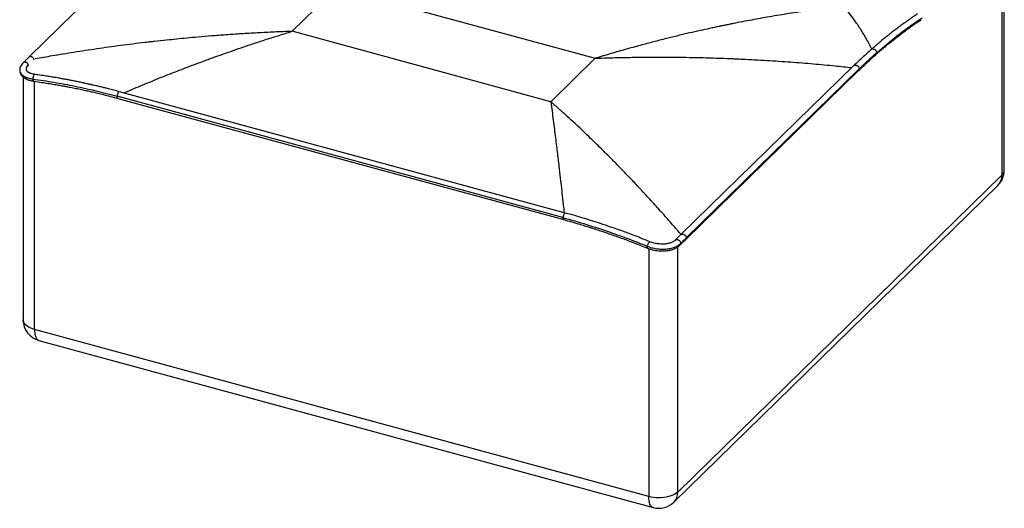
# Paper-space layout '_Trimetric' of a CAD drawing. Header units: millimetres. Extents: x -434 to 718, y -501 to 666.
# Tile 1 of 2: x -434 to 714, y -501 to 69. Entities that reach past the tile are written whole.
import ezdxf

# ---------------------------------------------------------------- set-up
doc = ezdxf.new("R2010")
doc.units = ezdxf.units.MM

psp = doc.layouts.new('_Trimetric')

# ---------------------------------------------------------------- linework, layer by layer
at = {"color": 7, "linetype": 'Continuous', "lineweight": 25}
for p, q in [((711.3, 443.2), (711.3, -112.6)), ((714.2, -106.6), (714.2, 446.1)), ((-221.9, 221.9), (-423.6, 25)), ((-116.4, 55.1), (-64.5, 105.7)), ((-64.5, 105.7), (237.1, 23.7)), ((185.3, -26.9), (-116.4, 55.1)), ((-423.6, 25), (-430.1, 18.5)), ((237.1, 23.7), (185.3, -26.9)), ((538.7, 15.2), (337, -181.7)), ((-434, 10.2), (-434, 10)), ((-430.2, 1.9), (-430.2, -280.9)), ((-426.1, 9.4), (-426.1, 9.7)), ((342.6, -187.5), (544.3, 9.4)), ((545.1, 11.3), (343.3, -185.6)), ((-416.8, -292.3), (-416.8, -3.1)), ((199.5, -161.9), (-320.5, -20.5)), ((202.4, -156.6), (-317.6, -15.3)), ((-319.7, -23), (200.3, -164.3)), ((711.3, -112.6), (333.3, -481.6)), ((328.7, -493.5), (706.7, -124.5)), ((337, -181.7), (330.5, -188.2)), ((330.5, -188.2), (330.6, -188.1)), ((336.2, -193.8), (342.6, -187.5)), ((299.5, -198), (299.5, -487)), ((333.3, -481.6), (333.3, -196.1)), ((299.5, -487), (-416.8, -292.3)), ((-411.7, -305), (304.6, -499.7))]:
    psp.add_line(p, q, dxfattribs=at)
at = {"color": 7, "linetype": 'Continuous', "lineweight": 25, "flags": 128}
for points in [[(-416.8, -292.3), (-419.4, -291.5), (-421.8, -290.5), (-423.9, -289.4), (-425.8, -288.2), (-427.3, -286.8), (-428.6, -285.4), (-429.5, -283.9), (-430, -282.4), (-430.2, -280.9)], [(-416.8, -292.3), (-416.8, -294.8), (-416.5, -297.1), (-416.1, -299.1), (-415.5, -300.9), (-414.8, -302.4), (-413.9, -303.6), (-412.9, -304.5), (-411.8, -305), (-411.7, -305)], [(333.3, -481.6), (331.7, -482.9), (329.9, -484.1), (327.7, -485.2), (325.4, -486.2), (322.8, -487), (320, -487.6), (317.1, -488.1), (314.2, -488.4), (311.1, -488.4), (308.1, -488.3), (305.2, -488.1), (302.3, -487.6), (299.5, -487)], [(304.6, -499.7), (304.6, -499.7), (303.5, -499.2), (302.5, -498.3), (301.6, -497.1), (300.9, -495.6), (300.3, -493.8), (299.9, -491.8), (299.6, -489.5), (299.5, -487)]]:
    psp.add_lwpolyline(points, dxfattribs=at)
at = {"color": 7, "linetype": 'Continuous', "lineweight": 25}
for centre, radius, start, end in [((689.2, -106.6), 25, 314.305, 360), ((695.1, -113.1), 16.3, 315.5272, 1.7386), ((705.8, -106.3), 8.4, 310.9467, 357.6914), ((-405.2, -280.9), 25, 180, 254.7955), ((317.1, -482.1), 16.3, 315.5272, 1.7386), ((311.2, -475.6), 25, 254.7955, 314.305)]:
    psp.add_arc(centre, radius, start, end, dxfattribs=at)
for points, knots in [([(526.6, 84.3), (519.9, 83.5), (506.1, 81.9), (484.9, 79), (463, 75.8), (441.1, 72.2), (419.4, 68.3), (403.9, 65.3), (393.9, 63.3), (389.6, 62.4), (385.5, 61.6), (381.9, 60.8), (378.9, 60.2), (376.1, 59.6), (373.3, 59), (367.7, 57.8), (358.9, 55.9), (346.8, 53.1), (333.8, 50), (319.7, 46.6), (304.9, 42.8), (289.2, 38.6), (272.6, 34.1), (255.2, 29.1), (243.2, 25.5), (237.1, 23.7)], [0, 0, 0, 0, 0.070841, 0.144445, 0.220812, 0.299942, 0.371862, 0.445922, 0.460721, 0.475603, 0.490567, 0.50306, 0.512331, 0.521848, 0.53161, 0.541618, 0.580081, 0.621792, 0.666751, 0.714958, 0.766412, 0.82011, 0.87694, 0.936904, 1, 1, 1, 1]), ([(559.7, 34.5), (558.1, 37.6), (554.3, 44.9), (548.1, 55.3), (541.1, 66), (533.9, 75.8), (529.1, 81.5), (526.6, 84.3)], [0, 0, 0, 0, 0.15114, 0.363355, 0.57557, 0.787785, 1, 1, 1, 1]), ([(612.8, 75.3), (611.6, 74.5), (609.4, 73), (606.3, 70.9), (603.7, 69.1), (601.6, 67.6), (599.8, 66.3), (598.1, 65.1), (595.4, 63.1), (591.6, 60.4), (587, 56.9), (582.7, 53.6), (578.8, 50.5), (575.7, 48), (573.3, 46.1), (571.4, 44.5), (569, 42.5), (566.1, 40), (562.7, 37.1), (560.3, 35), (559, 33.9)], [0, 0, 0, 0, 0.0675152, 0.1254118, 0.1736996, 0.2123884, 0.2436594, 0.2748327, 0.3065028, 0.395556, 0.4849639, 0.5608234, 0.6356043, 0.7038826, 0.7314741, 0.7675771, 0.8125052, 0.8662372, 0.9287465, 1, 1, 1, 1]), ([(565.2, 30), (570.2, 34.2), (580.1, 42.8), (594, 53.7), (606.8, 63.1), (614.7, 68.4), (618.6, 71)], [0, 0, 0, 0, 0.278633, 0.558479, 0.779024, 1, 1, 1, 1]), ([(564.3, 27.9), (565.5, 29), (567.7, 30.9), (570.8, 33.5), (573.3, 35.7), (575.4, 37.4), (577.2, 38.9), (578.9, 40.3), (581.6, 42.4), (585.3, 45.4), (589.8, 48.9), (594, 52.2), (597.9, 55), (600.9, 57.2), (603.2, 58.9), (605.1, 60.3), (607.5, 62), (610.3, 64), (613.6, 66.2), (616, 67.8), (617.2, 68.6)], [0, 0, 0, 0, 0.0672614, 0.12493, 0.1729732, 0.2113653, 0.2425374, 0.2737293, 0.3054172, 0.3944768, 0.4838585, 0.559696, 0.6343505, 0.7024137, 0.7302611, 0.766655, 0.8118172, 0.8657563, 0.9284812, 1, 1, 1, 1]), ([(-116.4, 55.1), (-123.3, 54.8), (-136.9, 54.3), (-156.7, 53.3), (-175.5, 52.2), (-193.3, 51), (-210.1, 49.7), (-225.3, 48.5), (-238.9, 47.2), (-251.2, 46), (-263.7, 44.7), (-273, 43.7), (-279.3, 43), (-281.8, 42.7), (-284.7, 42.4), (-296.3, 41.1), (-316.3, 38.6), (-344, 34.7), (-370.5, 30.7), (-394.5, 26.8), (-409.6, 24.1), (-416.1, 22.9)], [0, 0, 0, 0, 0.069219, 0.135071, 0.197557, 0.256675, 0.312427, 0.364811, 0.408124, 0.44883, 0.486929, 0.533226, 0.541787, 0.550172, 0.558381, 0.570407, 0.666309, 0.758796, 0.847867, 0.933524, 1, 1, 1, 1]), ([(-312.8, -16.6), (-311.4, -16), (-306.6, -14), (-298.3, -10.5), (-287.8, -6.1), (-277.1, -1.7), (-266.4, 2.6), (-257, 6.3), (-248.9, 9.4), (-241.9, 12.1), (-234.7, 14.9), (-227.4, 17.6), (-220.6, 20.1), (-214.6, 22.4), (-207.6, 24.9), (-198.8, 28), (-187.7, 31.9), (-175.5, 36.1), (-162.2, 40.6), (-147.9, 45.3), (-132.5, 50.2), (-121.9, 53.4), (-116.4, 55.1)], [0, 0, 0, 0, 0.0210909, 0.0735586, 0.1271258, 0.1817923, 0.2375583, 0.290735, 0.3258106, 0.3615871, 0.3980645, 0.4352429, 0.4731221, 0.501913, 0.528155, 0.5792552, 0.6357909, 0.6977619, 0.7651684, 0.8380102, 0.9162874, 1, 1, 1, 1]), ([(559, 33.9), (559.1, 34), (559.4, 34.4), (560.4, 34.6), (561.7, 34.5), (563.1, 33.9), (564.3, 32.8), (565.1, 31.4), (565.1, 30.4), (565.2, 30)], [0, 0, 0, 0, 0.034265, 0.195232, 0.356066, 0.517074, 0.678011, 0.839006, 1, 1, 1, 1]), ([(-417.4, 21.8), (-417.5, 22.1), (-417.5, 22.8), (-418.3, 23.9), (-419.4, 25), (-420.8, 25.6), (-422.2, 25.7), (-423.2, 25.4), (-423.5, 25), (-423.6, 24.9)], [0, 0, 0, 0, 0.085939, 0.257917, 0.429895, 0.601873, 0.773851, 0.945828, 1, 1, 1, 1]), ([(237.1, 23.7), (244, 23.9), (257.6, 24.4), (277.4, 24.8), (296.2, 25), (314, 25.1), (330.8, 25), (346, 24.8), (359.6, 24.5), (371.9, 24.2), (384.4, 23.8), (393.7, 23.4), (400, 23.2), (402.5, 23.1), (405.4, 22.9), (417, 22.4), (437, 21.3), (464.7, 19.5), (491.2, 17.4), (515, 15.2), (529.9, 13.5), (536.4, 12.9)], [0, 0, 0, 0, 0.069332, 0.135291, 0.197878, 0.257092, 0.312934, 0.365404, 0.408787, 0.449559, 0.48772, 0.534093, 0.542667, 0.551066, 0.559289, 0.571333, 0.667391, 0.760028, 0.849245, 0.93504, 1, 1, 1, 1]), ([(559, 33.9), (555.6, 30.9), (548.9, 24.9), (542.1, 18.4), (538.7, 15.2)], [0, 0, 0, 0, 0.500016, 1, 1, 1, 1]), ([(544.3, 9.4), (547.7, 12.7), (554.3, 19.1), (561, 25), (564.3, 27.9)], [0, 0, 0, 0, 0.5000136, 1, 1, 1, 1]), ([(545.1, 11.3), (548.8, 15), (555.5, 21.4), (562.2, 27.4), (565.2, 30)], [0, 0, 0, 0, 0.559994, 1, 1, 1, 1]), ([(565.2, 30), (565.1, 29.5), (565, 28.7), (564.5, 28.2), (564.2, 27.9)], [0, 0, 0, 0, 0.558191, 1, 1, 1, 1]), ([(-430.1, 18.5), (-430.7, 17.9), (-431.9, 16.5), (-433.2, 14.4), (-434, 12.2), (-434.1, 10.7), (-434.2, 10)], [0, 0, 0, 0, 0.245732, 0.494644, 0.74673, 1, 1, 1, 1]), ([(-424.1, 16.3), (-424.3, 16.7), (-424.7, 17.4), (-425.8, 18.4), (-426.9, 19), (-428.1, 19.3), (-429.2, 19.1), (-429.9, 18.8), (-430.1, 18.5), (-430.1, 18.5)], [0, 0, 0, 0, 0.164413, 0.329329, 0.493864, 0.658514, 0.823229, 0.987949, 1, 1, 1, 1]), ([(-424.1, 16.3), (-424.8, 15.6), (-426, 14.1), (-426.7, 11.8), (-426.5, 9.9), (-425.8, 8.9), (-425.5, 8.5)], [0, 0, 0, 0, 0.278947, 0.558682, 0.838301, 1, 1, 1, 1]), ([(-423.8, 15.4), (-423.8, 15.4), (-423.9, 15.7), (-424, 16), (-424.1, 16.3)], [0, 0, 0, 0, 0.147586, 1, 1, 1, 1]), ([(538.8, 15.1), (538.9, 15.2), (539.2, 15.6), (540.2, 15.9), (541.5, 15.8), (542.9, 15.2), (544.1, 14.1), (544.9, 12.7), (545, 11.8), (545.1, 11.3)], [0, 0, 0, 0, 0.050234, 0.208528, 0.366822, 0.525117, 0.683411, 0.841706, 1, 1, 1, 1]), ([(-434.2, 10), (-434.1, 9.2), (-434.1, 7.9), (-433.4, 6.1), (-432.7, 4.6), (-431.6, 3.3), (-430.2, 1.8), (-428.1, 0.3), (-425.3, -1.1), (-421.7, -2.3), (-418.9, -2.8), (-417.4, -3.1)], [0, 0, 0, 0, 0.1064234, 0.1937725, 0.2619025, 0.3428389, 0.4400778, 0.5564313, 0.6896613, 0.8373173, 1, 1, 1, 1]), ([(-434, 10), (-434.1, 9.5), (-434.1, 8.1), (-433, 6), (-430.8, 3.7), (-427.6, 1.8), (-423.6, 0.4), (-420.4, -0.2), (-418.8, -0.5)], [0, 0, 0, 0, 0.098992, 0.279573, 0.459628, 0.639992, 0.81985, 1, 1, 1, 1]), ([(-416.3, 4.9), (-417.6, 5.1), (-420.2, 5.5), (-423, 6.6), (-425.1, 7.9), (-425.7, 8.7), (-426, 9.1)], [0, 0, 0, 0, 0.254802, 0.50625, 0.754725, 1, 1, 1, 1]), ([(-416.3, 4.8), (-416.5, 4.8), (-416.9, 4.8), (-417.5, 4.3), (-418.1, 3.4), (-418.5, 2.2), (-418.8, 0.8), (-418.8, 0), (-418.8, -0.5)], [0, 0, 0, 0, 0.151104, 0.320821, 0.490604, 0.660393, 0.830175, 1, 1, 1, 1]), ([(-317.6, -15.3), (-319.9, -14.7), (-324.2, -13.5), (-330.3, -11.9), (-335.6, -10.6), (-340.1, -9.5), (-343.8, -8.6), (-346.6, -8), (-348.7, -7.5), (-350.3, -7.1), (-351.7, -6.8), (-353.3, -6.5), (-355.1, -6.1), (-357.8, -5.5), (-361.2, -4.7), (-365.2, -3.9), (-369.6, -3), (-374.3, -2.1), (-379.2, -1.1), (-383.8, -0.3), (-388, 0.5), (-392.1, 1.2), (-396.7, 1.9), (-402.3, 2.8), (-409, 3.8), (-413.7, 4.5), (-416.3, 4.9)], [0, 0, 0, 0, 0.069374, 0.130741, 0.184105, 0.229465, 0.266824, 0.296182, 0.316364, 0.329801, 0.343051, 0.359151, 0.3781, 0.399898, 0.4399, 0.481624, 0.520619, 0.574909, 0.623457, 0.669846, 0.71489, 0.750324, 0.796551, 0.853571, 0.921387, 1, 1, 1, 1]), ([(545.1, 11.3), (545, 10.9), (545, 10.2), (544.5, 9.7), (544.3, 9.5)], [0, 0, 0, 0, 0.594298, 1, 1, 1, 1]), ([(-418.8, -0.5), (-410.6, -1.7), (-394.3, -4), (-369.8, -8.7), (-345.2, -14.1), (-328.7, -18.4), (-320.5, -20.5)], [0, 0, 0, 0, 0.250009, 0.499992, 0.749977, 1, 1, 1, 1]), ([(-418.8, -0.5), (-418.7, -0.7), (-418.7, -1.3), (-418.5, -2), (-418.2, -2.5), (-417.8, -2.9), (-417.5, -3.1), (-417.4, -3), (-417.3, -3)], [0, 0, 0, 0, 0.190076, 0.380172, 0.570305, 0.7604, 0.950458, 1, 1, 1, 1]), ([(-417.4, -3.1), (-414.4, -3.5), (-408.8, -4.3), (-400.9, -5.5), (-393.9, -6.6), (-387.8, -7.7), (-382.7, -8.6), (-378.5, -9.4), (-375, -10.1), (-371.7, -10.7), (-368.5, -11.4), (-365.3, -12), (-362.1, -12.7), (-358.5, -13.5), (-354.2, -14.4), (-349.1, -15.6), (-343, -17), (-336.1, -18.7), (-328.2, -20.7), (-322.7, -22.2), (-319.7, -23)], [0, 0, 0, 0, 0.091457, 0.173192, 0.245207, 0.307505, 0.360087, 0.402271, 0.436167, 0.468725, 0.50118, 0.534122, 0.566959, 0.601279, 0.644445, 0.697383, 0.758891, 0.829827, 0.910196, 1, 1, 1, 1]), ([(-317.6, -15.3), (-317.7, -15.3), (-317.9, -15.2), (-318.5, -15.5), (-319.2, -16.2), (-319.9, -17.5), (-320.4, -19), (-320.5, -20), (-320.5, -20.5)], [0, 0, 0, 0, 0.040309, 0.232248, 0.424186, 0.616124, 0.808062, 1, 1, 1, 1]), ([(-320.5, -20.5), (-320.5, -21), (-320.5, -21.9), (-320.2, -22.8), (-319.9, -22.9), (-319.7, -23)], [0, 0, 0, 0, 0.358425, 0.716849, 1, 1, 1, 1]), ([(185.3, -26.9), (185.7, -30.6), (186.7, -37.8), (188.1, -48.5), (189.4, -58.9), (190.7, -68.9), (191.8, -78.4), (193, -87.4), (194, -96), (194.9, -104), (195.8, -111.4), (196.4, -116.9), (196.9, -120.9), (197.2, -123.7), (197.6, -126.9), (198, -130), (198.7, -136.7), (199.7, -145.3), (200.6, -153.1), (200.9, -156.2)], [0, 0, 0, 0, 0.093908, 0.183122, 0.267643, 0.347471, 0.422606, 0.493047, 0.558795, 0.61985, 0.675433, 0.726457, 0.741986, 0.765423, 0.788671, 0.811729, 0.834598, 0.934382, 1, 1, 1, 1]), ([(337.2, -181.6), (334.4, -178.3), (327.7, -170.7), (317.2, -158.7), (305.3, -145.4), (295.5, -134.8), (288.1, -126.9), (283.1, -121.5), (278, -116.1), (272.9, -110.9), (268, -105.7), (263.6, -101.3), (259.8, -97.3), (255.5, -93), (250.2, -87.7), (243.8, -81.3), (236.8, -74.5), (229.3, -67.3), (221.4, -59.7), (213, -51.9), (204.2, -43.8), (194.9, -35.4), (188.5, -29.7), (185.3, -26.9)], [0, 0, 0, 0, 0.055816, 0.131754, 0.210406, 0.291773, 0.324481, 0.357609, 0.391156, 0.425122, 0.457436, 0.488949, 0.511004, 0.533779, 0.572904, 0.61533, 0.66106, 0.710092, 0.762426, 0.817041, 0.874842, 0.935828, 1, 1, 1, 1]), ([(202.4, -156.7), (202.4, -156.6), (202.2, -156.5), (201.6, -156.8), (200.9, -157.6), (200.2, -158.9), (199.7, -160.4), (199.6, -161.4), (199.5, -161.9)], [0, 0, 0, 0, 0.039797, 0.231838, 0.423878, 0.615919, 0.807959, 1, 1, 1, 1]), ([(301, -190.1), (298, -188.9), (292.3, -186.6), (284.2, -183.4), (277, -180.7), (271.1, -178.5), (266.4, -176.8), (262.8, -175.5), (259.5, -174.4), (256, -173.1), (251.5, -171.6), (245.8, -169.7), (239, -167.5), (231.3, -165), (222.6, -162.4), (212.8, -159.5), (206, -157.6), (202.4, -156.6)], [0, 0, 0, 0, 0.0923822, 0.1750815, 0.2481001, 0.3114393, 0.354416, 0.391418, 0.4224453, 0.4524463, 0.5002997, 0.5582726, 0.6263663, 0.7045823, 0.7929235, 0.8913941, 1, 1, 1, 1]), ([(199.5, -161.9), (208.7, -164.5), (227.1, -169.7), (252.7, -178.2), (276.2, -186.6), (290.6, -192.3), (297.7, -195.2)], [0, 0, 0, 0, 0.280023, 0.56, 0.779989, 1, 1, 1, 1]), ([(199.5, -161.9), (199.5, -162.3), (199.5, -163.2), (199.8, -164.1), (200.2, -164.2), (200.3, -164.3)], [0, 0, 0, 0, 0.358467, 0.716935, 1, 1, 1, 1]), ([(200.3, -164.3), (203.3, -165.2), (209.1, -166.7), (217.2, -169.1), (224.3, -171.2), (230.2, -173.1), (234.8, -174.5), (238.5, -175.7), (241.7, -176.8), (245.2, -177.9), (249.6, -179.4), (255.3, -181.4), (262, -183.7), (269.6, -186.5), (278.2, -189.7), (287.8, -193.4), (294.5, -196.1), (298, -197.5)], [0, 0, 0, 0, 0.092386, 0.175088, 0.248109, 0.31145, 0.354429, 0.391432, 0.422462, 0.452463, 0.500316, 0.558289, 0.626382, 0.704598, 0.792938, 0.891404, 1, 1, 1, 1]), ([(337, -181.8), (337.1, -181.7), (337.4, -181.3), (338.4, -181), (339.8, -181.1), (341.2, -181.7), (342.3, -182.8), (343.2, -184.2), (343.3, -185.1), (343.3, -185.6)], [0, 0, 0, 0, 0.050328, 0.208607, 0.366886, 0.525164, 0.683443, 0.841721, 1, 1, 1, 1]), ([(297.7, -195.2), (297.7, -195.5), (297.6, -196), (297.6, -196.6), (297.7, -197.1), (297.8, -197.4), (298, -197.4), (298, -197.5)], [0, 0, 0, 0, 0.213335, 0.426676, 0.640061, 0.853409, 1, 1, 1, 1]), ([(301, -190.1), (301, -190.1), (300.9, -190), (300.5, -190.1), (299.8, -190.7), (299.2, -191.6), (298.6, -192.7), (298, -194), (297.8, -194.8), (297.7, -195.2)], [0, 0, 0, 0, 0.03434, 0.195099, 0.356137, 0.517095, 0.678042, 0.83901, 1, 1, 1, 1]), ([(297.7, -195.2), (299.5, -195.8), (302.9, -197.1), (308.5, -198.2), (314.2, -198.8), (319.8, -198.6), (325.1, -197.9), (329.8, -196.5), (333.9, -194.5), (335.9, -192.8), (336.9, -192)], [0, 0, 0, 0, 0.124897, 0.249662, 0.374713, 0.499599, 0.624763, 0.749744, 0.874988, 1, 1, 1, 1]), ([(298, -197.5), (299.3, -198), (301.7, -198.9), (305.4, -199.8), (308.8, -200.4), (312, -200.7), (315, -200.8), (317.8, -200.8), (320.3, -200.5), (322.7, -200.2), (325.1, -199.7), (327.3, -199), (329.5, -198.2), (331.8, -197.1), (334.1, -195.7), (335.5, -194.5), (336.2, -193.8)], [0, 0, 0, 0, 0.097161, 0.184609, 0.262551, 0.331201, 0.407898, 0.469514, 0.528528, 0.58749, 0.646294, 0.708549, 0.766017, 0.833699, 0.911547, 1, 1, 1, 1]), ([(330.6, -188.1), (330.1, -188.6), (329.1, -189.5), (327.2, -190.5), (325.4, -191.2), (323.8, -191.7), (322.3, -192.1), (320.7, -192.4), (319, -192.6), (317.1, -192.8), (314.8, -192.8), (312.3, -192.7), (309.7, -192.4), (306.9, -191.9), (304, -191.2), (302, -190.5), (301, -190.1)], [0, 0, 0, 0, 0.103315, 0.191092, 0.262982, 0.318203, 0.368261, 0.416331, 0.468879, 0.525715, 0.589721, 0.66897, 0.738816, 0.817207, 0.904262, 1, 1, 1, 1]), ([(330.6, -188.1), (330.7, -188.1), (331, -187.7), (331.9, -187.4), (333.3, -187.5), (334.7, -188.2), (335.8, -189.3), (336.7, -190.6), (336.8, -191.5), (336.9, -192)], [0, 0, 0, 0, 0.031541, 0.192963, 0.354251, 0.515713, 0.677103, 0.838551, 1, 1, 1, 1]), ([(336.9, -192), (336.8, -192.4), (336.8, -193.1), (336.3, -193.6), (336.1, -193.8)], [0, 0, 0, 0, 0.6182496, 1, 1, 1, 1]), ([(336.9, -192), (338.1, -190.8), (340.2, -188.6), (342.4, -186.5), (343.3, -185.6)], [0, 0, 0, 0, 0.559997, 1, 1, 1, 1]), ([(343.3, -185.6), (343.3, -186), (343.2, -186.8), (342.7, -187.2), (342.5, -187.4)], [0, 0, 0, 0, 0.593827, 1, 1, 1, 1])]:
    psp.add_open_spline(points, degree=3, knots=knots, dxfattribs=at)

doc.saveas('drawing.dxf')
